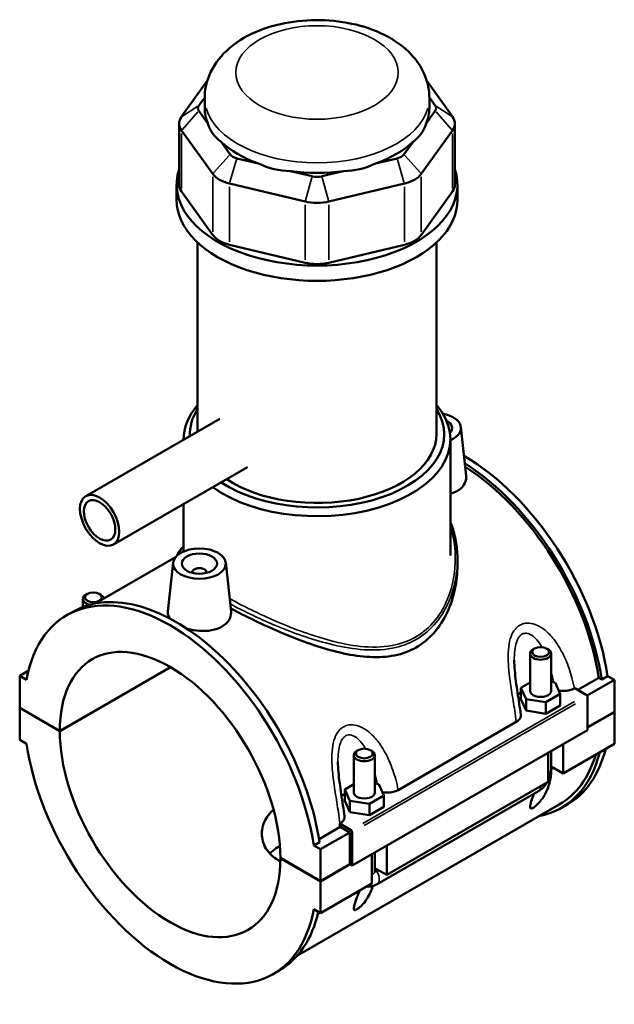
# Model space of a CAD drawing. Header units: inches. Extents: x -1 to 47.8, y -1.4 to 47.3.
# Tile 8 of 8: x 41.1 to 47.8, y 36.3 to 47.3. Entities that reach past the tile are written whole.
import ezdxf

# ---------------------------------------------------------------- set-up
doc = ezdxf.new("R2010")
doc.units = ezdxf.units.IN
doc.header["$MEASUREMENT"] = 0
doc.layers.add('Visible (ANSI)', color=7, linetype='Continuous', lineweight=50)
doc.layers.add('Visible Narrow (ANSI)', color=7, linetype='Continuous', lineweight=35)

msp = doc.modelspace()

# ---------------------------------------------------------------- linework, layer by layer
at = {"layer": 'Visible (ANSI)'}
for p, q in [((43.219, 46.607), (42.932, 46.207)), ((45.964, 46.207), (45.676, 46.607)), ((43.125, 46.332), (43.191, 46.423)), ((43.191, 46.302), (43.191, 46.415)), ((45.705, 46.423), (45.77, 46.332)), ((45.705, 46.302), (45.705, 46.415)), ((43.226, 46.13), (43.125, 46.271)), ((45.77, 46.271), (45.669, 46.13)), ((42.905, 46.13), (42.905, 45.447)), ((45.99, 46.13), (45.99, 45.447)), ((42.932, 46.053), (43.281, 45.567)), ((45.614, 45.567), (45.964, 46.053)), ((43.475, 45.785), (43.374, 45.925)), ((45.522, 45.925), (45.421, 45.785)), ((43.794, 45.683), (43.55, 45.741)), ((45.345, 45.741), (45.101, 45.683)), ((44.394, 45.54), (44.15, 45.598)), ((44.745, 45.598), (44.501, 45.54)), ((42.876, 45.276), (42.876, 45.447)), ((43.281, 44.884), (42.932, 45.37)), ((43.47, 45.459), (44.314, 45.257)), ((44.581, 45.257), (45.425, 45.459)), ((45.964, 45.37), (45.614, 44.884)), ((46.019, 45.276), (46.019, 45.447)), ((43.112, 42.685), (43.112, 44.799)), ((44.314, 44.574), (43.47, 44.775)), ((45.425, 44.775), (44.581, 44.574)), ((45.783, 42.657), (45.783, 44.799)), ((43.361, 42.828), (41.86, 41.964)), ((46.058, 42.736), (46.116, 42.19)), ((42.955, 42.594), (42.955, 42.6)), ((45.941, 41.301), (45.941, 42.6)), ((43.671, 42.289), (42.17, 41.425)), ((42.955, 41.346), (42.955, 41.877)), ((42.865, 41.283), (41.965, 40.765)), ((42.838, 41.221), (42.779, 40.673)), ((43.427, 41.221), (43.486, 40.676)), ((46.019, 41.256), (46.019, 41.193)), ((43.054, 41.107), (43.054, 41.114)), ((43.211, 41.107), (43.211, 41.114)), ((41.878, 40.871), (41.862, 40.861)), ((42.012, 40.871), (42.029, 40.861)), ((41.827, 40.726), (41.827, 40.814)), ((41.648, 40.634), (41.714, 40.672)), ((46.832, 39.788), (46.832, 40.204)), ((46.883, 40.261), (46.866, 40.252)), ((47.017, 40.261), (47.034, 40.252)), ((47.068, 39.788), (47.068, 40.204)), ((41.217, 40.01), (41.121, 39.954)), ((41.569, 39.341), (42.807, 40.054)), ((42.81, 40.052), (41.569, 39.337)), ((41.196, 39.911), (41.121, 39.954)), ((41.121, 39.954), (41.121, 39.599)), ((46.832, 39.88), (46.73, 39.822)), ((47.111, 39.88), (47.068, 39.887)), ((47.17, 39.754), (47.111, 39.88)), ((47.366, 39.798), (47.601, 39.933)), ((47.775, 39.909), (47.47, 39.734)), ((47.634, 39.915), (47.601, 39.933)), ((47.699, 39.952), (47.634, 39.915)), ((47.699, 39.952), (47.775, 39.909)), ((47.775, 39.909), (47.775, 39.554)), ((46.73, 39.822), (46.789, 39.695)), ((46.73, 39.693), (46.73, 39.822)), ((47.009, 39.661), (47.17, 39.754)), ((47.17, 39.625), (47.17, 39.754)), ((47.329, 39.815), (47.332, 39.817)), ((47.332, 39.817), (47.46, 39.744)), ((46.73, 39.693), (46.789, 39.566)), ((46.789, 39.566), (46.789, 39.695)), ((46.789, 39.695), (47.009, 39.661)), ((47.009, 39.532), (47.009, 39.661)), ((47.474, 39.72), (47.474, 39.349)), ((41.121, 39.599), (41.569, 39.341)), ((41.121, 39.596), (41.124, 39.597)), ((41.121, 39.596), (41.121, 39.24)), ((41.569, 39.337), (41.121, 39.596)), ((46.789, 39.566), (47.009, 39.532)), ((47.009, 39.532), (47.17, 39.625)), ((47.474, 39.381), (47.775, 39.554)), ((47.775, 39.551), (47.474, 39.377)), ((47.772, 39.552), (47.775, 39.551)), ((47.775, 39.551), (47.775, 39.195)), ((45.356, 38.679), (46.678, 39.441)), ((47.474, 39.349), (44.843, 37.834)), ((41.121, 39.24), (41.196, 39.197)), ((47.775, 39.195), (47.201, 38.865)), ((47.201, 39.191), (47.201, 38.865)), ((44.91, 39.125), (44.893, 39.116)), ((45.044, 39.125), (45.061, 39.116)), ((47.033, 38.769), (47.033, 39.095)), ((47.068, 38.913), (47.068, 39.115)), ((44.859, 39.068), (44.859, 38.652)), ((45.095, 39.068), (45.095, 38.652)), ((47.068, 38.941), (47.093, 38.927)), ((47.093, 38.927), (47.068, 38.913)), ((47.201, 38.865), (47.093, 38.927)), ((45.138, 38.744), (45.095, 38.751)), ((47.033, 38.769), (45.228, 37.729)), ((44.859, 38.744), (44.758, 38.685)), ((44.758, 38.685), (44.816, 38.559)), ((44.758, 38.557), (44.758, 38.685)), ((45.12, 37.626), (46.925, 38.666)), ((45.197, 38.618), (45.138, 38.744)), ((44.758, 38.557), (44.816, 38.43)), ((44.816, 38.43), (44.816, 38.559)), ((44.816, 38.559), (45.036, 38.525)), ((45.036, 38.525), (45.197, 38.618)), ((45.197, 38.489), (45.197, 38.618)), ((47.159, 38.517), (44.231, 36.83)), ((44.816, 38.43), (45.036, 38.396)), ((45.036, 38.396), (45.036, 38.525)), ((45.036, 38.396), (45.197, 38.489)), ((47.181, 38.477), (47.247, 38.515)), ((44.472, 38.131), (44.708, 38.267)), ((44.815, 38.205), (44.487, 38.016)), ((44.702, 38.303), (44.705, 38.305)), ((44.829, 38.229), (44.702, 38.303)), ((44.815, 38.205), (44.708, 38.267)), ((44.815, 37.85), (44.815, 38.205)), ((44.843, 37.834), (44.843, 38.205)), ((44.477, 38.097), (44.411, 38.059)), ((44.487, 38.016), (44.411, 38.059)), ((44.487, 37.66), (44.487, 38.016)), ((45.095, 37.979), (45.095, 37.777)), ((45.228, 38.055), (45.228, 37.729)), ((44.038, 37.919), (44.487, 37.66)), ((44.038, 37.915), (44.041, 37.917)), ((44.487, 37.657), (44.038, 37.915)), ((45.061, 37.633), (45.061, 37.959)), ((44.487, 37.66), (44.815, 37.85)), ((44.818, 37.848), (44.487, 37.657)), ((44.815, 37.85), (44.843, 37.834)), ((45.095, 37.805), (45.12, 37.791)), ((45.12, 37.791), (45.095, 37.777)), ((45.116, 37.769), (45.136, 37.781)), ((45.228, 37.729), (45.12, 37.791)), ((44.487, 37.302), (44.487, 37.657)), ((45.061, 37.633), (44.487, 37.302)), ((44.411, 37.345), (44.487, 37.302)), ((43.959, 36.622), (44.025, 36.659))]:
    msp.add_line(p, q, dxfattribs=at)
for centre, major_axis, ratio, start_param, end_param in [((43.254, 46.302), (-0.14, 0), 0.575862, 5.890486, 6.675884), ((44.448, 46.302), (-1.257, 0), 0.575862, 0, 0.238812), ((44.448, 46.302), (1.257, 0), 0.575862, 6.044373, 6.283185), ((45.641, 46.302), (0.14, 0), 0.575862, 5.890486, 6.675884), ((43.254, 46.13), (-0.349, 0), 0.575862, 5.890486, 6.675884), ((44.448, 47.317), (-1.09, -1.38), 0.454202, 5.999949, 6.307723), ((44.448, 47.317), (-1.09, 1.38), 0.454202, 3.117055, 3.424829), ((45.641, 46.13), (0.349, 0), 0.575862, 5.890486, 6.675884), ((44.448, 46.302), (1.257, 0), 0.575862, 3.688179, 4.165803), ((44.448, 46.302), (1.257, 0), 0.575862, 5.258975, 5.736599), ((43.604, 45.816), (-0.14, 0), 0.575862, 0.392699, 1.178097), ((45.292, 45.816), (0.14, 0), 0.575862, 5.105088, 5.890486), ((44.448, 45.447), (-1.571, 0), 0.575862, 6.091532, 9.616431), ((44.448, 47.317), (-0.541, -1.68), 0.675468, 6.181789, 6.489562), ((44.448, 46.302), (1.257, 0), 0.575862, 4.473577, 4.951201), ((44.448, 47.317), (0.541, -1.68), 0.675468, 6.076808, 6.384582), ((43.604, 45.644), (0.349, 0), 0.575862, 3.534292, 4.31969), ((44.448, 45.614), (-0.14, 0), 0.575862, 1.178097, 1.963495), ((45.292, 45.644), (0.349, 0), 0.575862, 5.105088, 5.890486), ((43.254, 45.447), (-0.349, 0), 0.575862, 0, 0.392699), ((45.641, 45.447), (0.349, 0), 0.575862, 5.890486, 6.283185), ((44.448, 45.276), (-1.571, 0), 0.575862, 0, 3.141593), ((44.448, 45.443), (0.349, 0), 0.575862, 4.31969, 5.105088), ((43.604, 44.961), (-0.349, 0), 0.575862, 0.392699, 1.178097), ((45.292, 44.961), (0.349, 0), 0.575862, 5.105088, 5.890486), ((44.448, 44.76), (-0.349, 0), 0.575862, 1.178097, 1.963495), ((44.448, 42.6), (-1.493, 0), 0.575862, 5.820231, 6.289616), ((44.448, 42.657), (-1.423, 0), 0.575862, 5.931085, 6.310191), ((44.448, 42.6), (1.493, 0), 0.575862, 3.81462, 6.74614), ((44.448, 42.657), (1.423, 0), 0.575862, 3.858569, 6.635286), ((45.763, 42.725), (0.295, 0), 0.575862, 5.358008, 7.536773), ((45.763, 42.725), (0.197, 0), 0.575862, 5.781513, 7.112791), ((44.448, 42.657), (1.336, 0), 0.575862, 3.854089, 6.283185), ((46.092, 40.521), (-1.155, 2.006), 0.578093, 4.118597, 5.499482), ((46.026, 40.484), (1.155, -2.006), 0.578093, 0.977004, 2.31228), ((46.026, 40.484), (-1.133, 1.967), 0.578093, 4.122438, 5.45029), ((43.132, 41.114), (-0.0787, 0), 0.575862, 2.972903, 6.451874), ((42.804, 38.628), (-1.155, 2.006), 0.578093, 4.118597, 6.880845), ((42.869, 38.666), (-1.155, 2.006), 0.578093, 4.118597, 6.283185), ((41.945, 40.814), (-0.118, 0), 0.575862, 5.50164, 7.483949), ((41.945, 40.814), (0.118, 0), 0.575862, 0.105349, 0.781546), ((42.804, 38.628), (-0.871, 1.513), 0.578093, 3.930052, 7.06939), ((46.95, 40.204), (-0.118, 0), 0.575862, 5.50164, 10.206324), ((46.95, 39.659), (0.295, 0), 0.575862, 2.40919, 2.611618), ((46.95, 39.788), (-0.118, 0), 0.575862, 0, 3.141593), ((47.46, 39.728), (-0.0098, 0.0171), 0.578093, 3.928925, 5.499721), ((42.804, 38.628), (0.871, -1.513), 0.578093, 3.930052, 7.06939), ((42.804, 38.628), (1.155, -2.006), 0.578093, 4.118597, 6.880845), ((44.977, 39.068), (-0.118, 0), 0.575862, 5.50164, 10.206324), ((46.026, 40.484), (1.155, -2.006), 0.578093, 6.084831, 6.820591), ((46.092, 40.521), (1.155, -2.006), 0.578093, 0, 0.537406), ((46.026, 40.484), (1.133, -1.967), 0.578093, 0, 0.502834), ((46.95, 38.913), (0.118, 0), 0.575862, 6.280575, 6.283185), ((44.977, 38.652), (-0.118, 0), 0.575862, 0, 3.141593), ((44.977, 38.523), (0.295, 0), 0.575862, 2.40919, 2.611618), ((43.132, 38.817), (-1.133, 1.967), 0.578093, 4.122438, 4.140144), ((44.829, 38.213), (0.0098, -0.0171), 0.578093, 0.787332, 2.358128), ((44.977, 37.777), (0.118, 0), 0.575862, 6.280575, 6.283185), ((42.869, 38.666), (1.155, -2.006), 0.578093, 0, 0.556744)]:
    msp.add_ellipse(centre, major_axis=major_axis, ratio=ratio, start_param=start_param, end_param=end_param, dxfattribs=at)
for centre, major_axis, ratio in [((42.015, 41.694), (-0.155, 0.27), 0.578093), ((42.015, 41.694), (-0.124, 0.216), 0.578093), ((43.132, 41.21), (0.295, 0), 0.575862), ((43.132, 41.21), (0.197, 0), 0.575862), ((41.945, 40.833), (0.0945, 0), 0.575862), ((46.95, 40.223), (0.0945, 0), 0.575862), ((44.977, 39.087), (0.0945, 0), 0.575862)]:
    msp.add_ellipse(centre, major_axis=major_axis, ratio=ratio, dxfattribs=at)
for points, knots in [([(45.705, 46.415), (45.705, 46.498), (45.688, 46.581), (45.627, 46.739), (45.58, 46.813), (45.455, 46.957), (45.373, 47.022), (45.176, 47.141), (45.057, 47.189), (44.805, 47.258), (44.67, 47.279), (44.401, 47.291), (44.266, 47.283), (44.004, 47.239), (43.877, 47.203), (43.64, 47.1), (43.531, 47.032), (43.354, 46.868), (43.284, 46.774), (43.208, 46.586), (43.191, 46.501), (43.191, 46.415)], [0.785398, 0.785398, 0.785398, 0.785398, 1.005919, 1.005919, 1.247788, 1.247788, 1.549488, 1.549488, 1.909935, 1.909935, 2.277725, 2.277725, 2.640356, 2.640356, 3.005317, 3.005317, 3.373911, 3.373911, 3.698936, 3.698936, 3.926991, 3.926991, 3.926991, 3.926991]), ([(46.116, 42.19), (46.117, 42.186), (46.117, 42.181), (46.117, 42.148), (46.109, 42.117), (46.073, 42.063), (46.046, 42.038), (46.014, 42.02)], [4.6935242, 4.6935242, 4.6935242, 4.6935242, 4.7497622, 4.7497622, 5.0893462, 5.0893462, 5.4289302, 5.4289302, 5.4289302, 5.4289302]), ([(45.941, 41.677), (45.949, 41.657), (45.956, 41.636), (45.972, 41.587), (45.981, 41.558), (45.995, 41.499), (46.001, 41.469), (46.01, 41.409), (46.013, 41.378), (46.018, 41.317), (46.019, 41.287), (46.019, 41.256)], [20.887553, 20.887553, 20.887553, 20.887553, 21.087728, 21.087728, 21.363015, 21.363015, 21.638302, 21.638302, 21.913589, 21.913589, 22.188876, 22.188876, 22.188876, 22.188876]), ([(42.884, 41.302), (42.886, 41.311), (42.89, 41.319), (42.901, 41.34), (42.909, 41.353), (42.929, 41.378), (42.941, 41.391), (42.955, 41.404)], [22.5468783, 22.5468783, 22.5468783, 22.5468783, 22.7532668, 22.7532668, 23.0797564, 23.0797564, 23.4261974, 23.4261974, 23.4261974, 23.4261974]), ([(46.019, 41.193), (46.019, 41.106), (46.01, 41.015), (45.972, 40.835), (45.943, 40.747), (45.865, 40.581), (45.815, 40.504), (45.699, 40.372), (45.632, 40.316), (45.559, 40.274)], [21.999673, 21.999673, 21.999673, 21.999673, 22.791458, 22.791458, 23.583244, 23.583244, 24.375029, 24.375029, 25.166814, 25.166814, 25.166814, 25.166814]), ([(42.804, 40.595), (42.787, 40.617), (42.779, 40.64), (42.778, 40.666), (42.779, 40.669), (42.779, 40.673)], [4.4241299, 4.4241299, 4.4241299, 4.4241299, 4.7497622, 4.7497622, 4.8036294, 4.8036294, 4.8036294, 4.8036294]), ([(43.486, 40.676), (43.486, 40.671), (43.486, 40.666), (43.487, 40.633), (43.478, 40.603), (43.442, 40.548), (43.415, 40.524), (43.384, 40.506)], [1.9790677, 1.9790677, 1.9790677, 1.9790677, 2.0352971, 2.0352971, 2.3748811, 2.3748811, 2.7144651, 2.7144651, 2.7144651, 2.7144651]), ([(45.559, 40.274), (45.485, 40.232), (45.404, 40.201), (45.228, 40.166), (45.135, 40.161), (44.943, 40.171), (44.843, 40.185), (44.644, 40.228), (44.544, 40.257), (44.352, 40.319), (44.253, 40.355), (44.054, 40.435), (43.954, 40.479), (43.76, 40.568), (43.666, 40.614), (43.545, 40.676), (43.513, 40.693), (43.482, 40.71)], [0, 0, 0, 0, 0.791785, 0.791785, 1.58357, 1.58357, 2.375355, 2.375355, 3.16714, 3.16714, 3.948281, 3.948281, 4.729422, 4.729422, 5.510563, 5.510563, 5.804123, 5.804123, 5.804123, 5.804123]), ([(43.384, 40.506), (43.352, 40.487), (43.312, 40.473), (43.225, 40.457), (43.177, 40.455), (43.089, 40.461), (43.041, 40.469), (42.995, 40.483), (42.993, 40.483), (42.99, 40.484)], [2.714465, 2.714465, 2.714465, 2.714465, 3.054049, 3.054049, 3.393633, 3.393633, 3.732665, 3.732665, 3.752604, 3.752604, 3.752604, 3.752604]), ([(46.728, 39.52), (46.723, 39.561), (46.717, 39.602), (46.704, 39.685), (46.698, 39.726), (46.685, 39.809), (46.679, 39.851), (46.669, 39.933), (46.664, 39.974), (46.657, 40.054), (46.655, 40.093), (46.655, 40.131)], [0.504345, 0.504345, 0.504345, 0.504345, 0.839407, 0.839407, 1.174469, 1.174469, 1.509532, 1.509532, 1.844594, 1.844594, 2.179657, 2.179657, 2.179657, 2.179657]), ([(47.152, 39.791), (47.153, 39.791), (47.155, 39.79), (47.173, 39.787), (47.19, 39.786), (47.231, 39.786), (47.253, 39.789), (47.294, 39.799), (47.313, 39.806), (47.329, 39.815)], [-0.4859574, -0.4859574, -0.4859574, -0.4859574, -0.4770763, -0.4770763, -0.3427203, -0.3427203, -0.1698946, -0.1698946, 0, 0, 0, 0]), ([(46.678, 39.441), (46.69, 39.447), (46.699, 39.455), (46.715, 39.471), (46.721, 39.48), (46.728, 39.499), (46.73, 39.509), (46.728, 39.52)], [-0.6114062, -0.6114062, -0.6114062, -0.6114062, -0.4880421, -0.4880421, -0.3645154, -0.3645154, -0.2269909, -0.2269909, -0.2269909, -0.2269909]), ([(44.755, 38.384), (44.75, 38.425), (44.744, 38.466), (44.732, 38.549), (44.725, 38.59), (44.713, 38.673), (44.707, 38.715), (44.696, 38.797), (44.691, 38.838), (44.684, 38.918), (44.682, 38.957), (44.682, 38.995)], [0.504013, 0.504013, 0.504013, 0.504013, 0.839076, 0.839076, 1.174138, 1.174138, 1.509201, 1.509201, 1.844263, 1.844263, 2.179325, 2.179325, 2.179325, 2.179325]), ([(47.068, 38.913), (47.068, 38.89), (47.067, 38.868), (47.06, 38.798), (47.049, 38.751), (47.024, 38.681), (47.011, 38.652), (46.985, 38.608), (46.976, 38.593), (46.955, 38.564), (46.943, 38.55), (46.921, 38.525), (46.91, 38.515), (46.894, 38.5), (46.888, 38.495), (46.877, 38.487), (46.872, 38.483), (46.861, 38.478), (46.857, 38.476), (46.849, 38.473), (46.846, 38.473), (46.838, 38.473), (46.835, 38.476), (46.831, 38.485), (46.831, 38.493), (46.834, 38.512), (46.837, 38.523), (46.847, 38.558), (46.857, 38.585), (46.869, 38.62), (46.873, 38.629), (46.876, 38.637)], [0.645958, 0.645958, 0.645958, 0.645958, 0.89701, 0.89701, 1.413207, 1.413207, 1.730061, 1.730061, 1.888488, 1.888488, 2.046915, 2.046915, 2.156349, 2.156349, 2.211065, 2.211065, 2.265782, 2.265782, 2.320499, 2.320499, 2.375216, 2.375216, 2.48465, 2.48465, 2.643077, 2.643077, 2.801504, 2.801504, 3.118358, 3.118358, 3.21668, 3.21668, 3.21668, 3.21668]), ([(47.033, 38.782), (47.036, 38.787), (47.039, 38.792), (47.049, 38.815), (47.056, 38.834), (47.065, 38.872), (47.068, 38.892), (47.068, 38.913)], [3.9900665, 3.9900665, 3.9900665, 3.9900665, 4.0840704, 4.0840704, 4.3982297, 4.3982297, 4.7114954, 4.7114954, 4.7114954, 4.7114954]), ([(46.925, 38.666), (46.943, 38.676), (46.959, 38.689), (46.988, 38.716), (47.001, 38.731), (47.016, 38.752), (47.019, 38.757), (47.022, 38.762)], [3.1415927, 3.1415927, 3.1415927, 3.1415927, 3.4557519, 3.4557519, 3.7699112, 3.7699112, 3.8682842, 3.8682842, 3.8682842, 3.8682842]), ([(45.179, 38.655), (45.181, 38.655), (45.182, 38.654), (45.2, 38.651), (45.217, 38.65), (45.258, 38.65), (45.28, 38.653), (45.322, 38.663), (45.34, 38.67), (45.356, 38.679)], [-0.4859574, -0.4859574, -0.4859574, -0.4859574, -0.4770763, -0.4770763, -0.3427203, -0.3427203, -0.1698946, -0.1698946, 0, 0, 0, 0]), ([(44.038, 37.882), (44.029, 37.886), (44.02, 37.891), (43.984, 37.912), (43.958, 37.931), (43.912, 37.974), (43.893, 37.999), (43.861, 38.051), (43.849, 38.079), (43.834, 38.136), (43.83, 38.165), (43.83, 38.248), (43.846, 38.308), (43.893, 38.387), (43.912, 38.412), (43.943, 38.442), (43.952, 38.45), (43.961, 38.457)], [2.29251, 2.29251, 2.29251, 2.29251, 2.385066, 2.385066, 2.68311, 2.68311, 2.981155, 2.981155, 3.279199, 3.279199, 3.577244, 3.577244, 4.173688, 4.173688, 4.47191, 4.47191, 4.582654, 4.582654, 4.582654, 4.582654]), ([(44.705, 38.305), (44.717, 38.311), (44.726, 38.319), (44.742, 38.335), (44.748, 38.344), (44.756, 38.363), (44.757, 38.373), (44.755, 38.384)], [-0.6114062, -0.6114062, -0.6114062, -0.6114062, -0.4880421, -0.4880421, -0.3645154, -0.3645154, -0.2269909, -0.2269909, -0.2269909, -0.2269909]), ([(44.033, 38.052), (44.026, 38.048), (44.018, 38.044), (43.984, 38.024), (43.958, 38.006), (43.93, 37.979), (43.924, 37.974), (43.919, 37.969)], [4.6750251, 4.6750251, 4.6750251, 4.6750251, 4.7510658, 4.7510658, 5.0480368, 5.0480368, 5.1196883, 5.1196883, 5.1196883, 5.1196883]), ([(45.095, 37.777), (45.095, 37.774), (45.096, 37.771), (45.098, 37.767), (45.1, 37.766), (45.104, 37.766), (45.106, 37.766), (45.111, 37.767), (45.113, 37.768), (45.116, 37.769)], [0.0000698, 0.0000698, 0.0000698, 0.0000698, 0.0369029, 0.0369029, 0.0726601, 0.0726601, 0.1000626, 0.1000626, 0.1267854, 0.1267854, 0.1267854, 0.1267854]), ([(45.072, 37.606), (45.068, 37.594), (45.065, 37.583), (45.052, 37.549), (45.041, 37.524), (45.014, 37.473), (44.997, 37.447), (44.964, 37.406), (44.945, 37.385), (44.921, 37.364), (44.915, 37.36), (44.904, 37.351), (44.898, 37.347), (44.889, 37.342), (44.884, 37.34), (44.876, 37.337), (44.873, 37.337), (44.865, 37.337), (44.862, 37.34), (44.859, 37.349), (44.859, 37.357), (44.861, 37.376), (44.864, 37.387), (44.874, 37.422), (44.884, 37.449), (44.902, 37.499), (44.912, 37.525), (44.922, 37.553)], [1.280582, 1.280582, 1.280582, 1.280582, 1.411813, 1.411813, 1.684395, 1.684395, 1.956976, 1.956976, 2.1465, 2.1465, 2.198734, 2.198734, 2.250969, 2.250969, 2.305685, 2.305685, 2.360402, 2.360402, 2.469836, 2.469836, 2.628263, 2.628263, 2.78669, 2.78669, 3.103544, 3.103544, 3.383072, 3.383072, 3.383072, 3.383072]), ([(45.004, 37.6), (45.02, 37.598), (45.035, 37.599), (45.069, 37.604), (45.087, 37.61), (45.109, 37.62), (45.114, 37.623), (45.12, 37.626)], [2.6025278, 2.6025278, 2.6025278, 2.6025278, 2.7863637, 2.7863637, 3.0520987, 3.0520987, 3.1415927, 3.1415927, 3.1415927, 3.1415927])]:
    msp.add_open_spline(points, degree=3, knots=knots, dxfattribs=at)
msp.add_open_spline([(46.014, 42.02), (45.993, 42.008), (45.968, 41.998), (45.941, 41.99)], degree=3, dxfattribs=at)
at = {"layer": 'Visible Narrow (ANSI)'}
for p, q in [((43.115, 46.326), (42.941, 46.214)), ((43.115, 46.26), (42.941, 46.064)), ((45.78, 46.326), (45.954, 46.214)), ((45.78, 46.26), (45.954, 46.064)), ((42.932, 45.404), (42.932, 46.019)), ((45.964, 46.019), (45.964, 45.404)), ((43.465, 45.774), (43.291, 45.578)), ((43.546, 45.727), (43.474, 45.473)), ((45.349, 45.727), (45.421, 45.473)), ((45.43, 45.774), (45.605, 45.578)), ((43.281, 45.533), (43.281, 44.918)), ((44.39, 45.526), (44.318, 45.271)), ((44.505, 45.526), (44.577, 45.271)), ((45.614, 44.918), (45.614, 45.533)), ((43.47, 44.809), (43.47, 45.424)), ((45.425, 45.424), (45.425, 44.809)), ((44.314, 45.223), (44.314, 44.608)), ((44.581, 44.608), (44.581, 45.223)), ((47.328, 39.668), (44.961, 38.305)), ((44.975, 38.281), (47.342, 39.644))]:
    msp.add_line(p, q, dxfattribs=at)
msp.add_ellipse((44.448, 46.701), major_axis=(0.908, 0), ratio=0.575862, dxfattribs=at)
for centre, major_axis, ratio, start_param, end_param in [((44.448, 46.415), (-1.257, 0), 0.575862, 0.15708, 2.984513), ((46.95, 38.913), (0.118, 0), 0.575862, 5.536927, 6.241435), ((46.866, 38.768), (0.059, -0.102), 0.578093, 0.039559, 0.751625), ((44.977, 37.777), (0.118, 0), 0.575862, 5.536927, 6.241435), ((45.061, 37.728), (0.059, -0.102), 0.578093, 0.08195, 1.557046)]:
    msp.add_ellipse(centre, major_axis=major_axis, ratio=ratio, start_param=start_param, end_param=end_param, dxfattribs=at)
for points, knots in [([(45.941, 41.619), (45.969, 41.533), (45.986, 41.442), (46.004, 41.189), (45.983, 41.024), (45.909, 40.81), (45.882, 40.752), (45.802, 40.612), (45.741, 40.535), (45.632, 40.441), (45.593, 40.413), (45.55, 40.388), (45.47, 40.342), (45.381, 40.311), (45.174, 40.273), (45.055, 40.272), (44.822, 40.297), (44.709, 40.32), (44.398, 40.403), (44.197, 40.477), (43.844, 40.628), (43.691, 40.702), (43.524, 40.789), (43.497, 40.804), (43.47, 40.818)], [21.113225, 21.113225, 21.113225, 21.113225, 21.958058, 21.958058, 23.435366, 23.435366, 24.023515, 24.023515, 24.918804, 24.918804, 25.373097, 25.373097, 25.373097, 26.239027, 26.239027, 27.263309, 27.263309, 28.190525, 28.190525, 29.791632, 29.791632, 31.087263, 31.087263, 31.346356, 31.346356, 31.346356, 31.346356]), ([(43.477, 40.759), (43.494, 40.75), (43.511, 40.74), (43.669, 40.659), (43.824, 40.585), (44.181, 40.436), (44.385, 40.363), (44.702, 40.284), (44.817, 40.262), (45.053, 40.24), (45.175, 40.242), (45.385, 40.282), (45.477, 40.315), (45.559, 40.362), (45.602, 40.387), (45.643, 40.416), (45.754, 40.512), (45.817, 40.589), (45.9, 40.73), (45.927, 40.789), (45.996, 40.98), (46.019, 41.119), (46.019, 41.256)], [-31.249961, -31.249961, -31.249961, -31.249961, -31.087263, -31.087263, -29.791632, -29.791632, -28.190525, -28.190525, -27.263309, -27.263309, -26.239027, -26.239027, -25.373097, -25.373097, -25.373097, -24.918804, -24.918804, -24.023515, -24.023515, -23.435366, -23.435366, -22.188876, -22.188876, -22.188876, -22.188876]), ([(47.329, 39.815), (47.321, 39.855), (47.311, 39.895), (47.282, 40.004), (47.258, 40.073), (47.202, 40.201), (47.171, 40.259), (47.105, 40.357), (47.072, 40.398), (47.005, 40.462), (46.972, 40.488), (46.906, 40.524), (46.873, 40.536), (46.814, 40.546), (46.787, 40.545), (46.746, 40.535), (46.731, 40.529), (46.716, 40.521), (46.702, 40.512), (46.689, 40.502), (46.658, 40.471), (46.642, 40.447), (46.614, 40.387), (46.604, 40.35), (46.59, 40.268), (46.587, 40.222), (46.586, 40.118), (46.59, 40.06), (46.603, 39.932), (46.614, 39.862), (46.636, 39.715), (46.649, 39.639), (46.667, 39.523), (46.673, 39.482), (46.678, 39.441)], [-6.124078, -6.124078, -6.124078, -6.124078, -5.803522, -5.803522, -5.237133, -5.237133, -4.730668, -4.730668, -4.320117, -4.320117, -3.986616, -3.986616, -3.689289, -3.689289, -3.444287, -3.444287, -3.291161, -3.291161, -3.291161, -3.138034, -3.138034, -2.893032, -2.893032, -2.595705, -2.595705, -2.262204, -2.262204, -1.851653, -1.851653, -1.345189, -1.345189, -0.7788, -0.7788, -0.458243, -0.458243, -0.458243, -0.458243]), ([(46.655, 40.131), (46.655, 40.14), (46.655, 40.149), (46.656, 40.196), (46.658, 40.232), (46.669, 40.296), (46.676, 40.324), (46.694, 40.369), (46.704, 40.386), (46.724, 40.408), (46.732, 40.415), (46.741, 40.42), (46.75, 40.426), (46.76, 40.429), (46.785, 40.433), (46.802, 40.431), (46.839, 40.418), (46.858, 40.406), (46.899, 40.37), (46.918, 40.347), (46.946, 40.307), (46.956, 40.292), (46.964, 40.277)], [2.179657, 2.179657, 2.179657, 2.179657, 2.262204, 2.262204, 2.595705, 2.595705, 2.893032, 2.893032, 3.138034, 3.138034, 3.291161, 3.291161, 3.291161, 3.444287, 3.444287, 3.689289, 3.689289, 3.986616, 3.986616, 4.320117, 4.320117, 4.495893, 4.495893, 4.495893, 4.495893]), ([(45.356, 38.679), (45.348, 38.719), (45.339, 38.759), (45.309, 38.868), (45.285, 38.937), (45.229, 39.065), (45.198, 39.123), (45.132, 39.221), (45.099, 39.262), (45.032, 39.326), (44.999, 39.352), (44.933, 39.388), (44.901, 39.4), (44.841, 39.41), (44.814, 39.409), (44.773, 39.399), (44.758, 39.393), (44.744, 39.384), (44.729, 39.376), (44.716, 39.366), (44.685, 39.335), (44.669, 39.311), (44.641, 39.251), (44.631, 39.214), (44.617, 39.132), (44.614, 39.086), (44.613, 38.982), (44.617, 38.924), (44.631, 38.796), (44.641, 38.726), (44.663, 38.579), (44.676, 38.503), (44.694, 38.387), (44.7, 38.346), (44.705, 38.305)], [-6.123747, -6.123747, -6.123747, -6.123747, -5.803205, -5.803205, -5.236827, -5.236827, -4.730334, -4.730334, -4.319781, -4.319781, -3.986285, -3.986285, -3.688958, -3.688958, -3.443956, -3.443956, -3.29083, -3.29083, -3.29083, -3.137703, -3.137703, -2.892701, -2.892701, -2.595374, -2.595374, -2.261878, -2.261878, -1.851325, -1.851325, -1.344832, -1.344832, -0.778454, -0.778454, -0.457912, -0.457912, -0.457912, -0.457912]), ([(44.682, 38.995), (44.682, 39.004), (44.682, 39.013), (44.683, 39.06), (44.686, 39.096), (44.696, 39.16), (44.703, 39.188), (44.721, 39.233), (44.731, 39.25), (44.751, 39.272), (44.759, 39.279), (44.768, 39.284), (44.777, 39.289), (44.787, 39.293), (44.812, 39.297), (44.829, 39.295), (44.866, 39.282), (44.886, 39.269), (44.926, 39.234), (44.946, 39.211), (44.974, 39.171), (44.983, 39.156), (44.991, 39.141)], [2.179325, 2.179325, 2.179325, 2.179325, 2.261878, 2.261878, 2.595374, 2.595374, 2.892701, 2.892701, 3.137703, 3.137703, 3.29083, 3.29083, 3.29083, 3.443956, 3.443956, 3.688958, 3.688958, 3.986285, 3.986285, 4.319781, 4.319781, 4.495562, 4.495562, 4.495562, 4.495562])]:
    msp.add_open_spline(points, degree=3, knots=knots, dxfattribs=at)
for points in [[(42.903, 41.317), (42.909, 41.345), (42.927, 41.372), (42.955, 41.4)], [(47.068, 40.004), (47.078, 39.964), (47.087, 39.924), (47.095, 39.883)], [(45.095, 38.868), (45.105, 38.828), (45.114, 38.788), (45.122, 38.747)]]:
    msp.add_open_spline(points, degree=3, dxfattribs=at)

doc.saveas('drawing.dxf')
